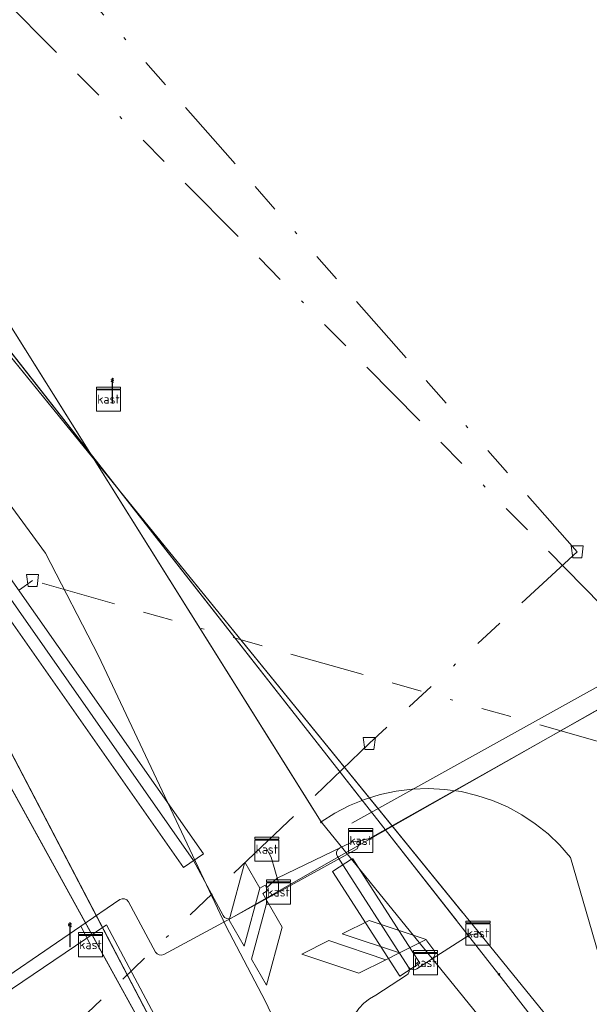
# Model space of a CAD drawing. Header units: metres. Extents: x 151922 to 154458, y 463415 to 464223.
# Tile 51 of 164: x 152474 to 152493, y 463903 to 463936. Entities that reach past the tile are written whole.
import ezdxf
from ezdxf.enums import TextEntityAlignment as Align
from ezdxf.lldxf.tags import DXFTag

# ---------------------------------------------------------------- set-up
doc = ezdxf.new("R2010")
doc.units = ezdxf.units.M
doc.linetypes.add('RI-OVERIG-SO', pattern=[17, 5, -2, 2, -2, 0, -2, 2, -2])
doc.layers.get('0').update_dxf_attribs({"lineweight": 9})
for name, color, linetype, lineweight in [('B-PV-KL-DATA_DUCT-G', 90, 'Continuous', 9), ('B-PV-KL-DATA_HULPSTUK-S', 90, 'Continuous', 9), ('B-PV-KL-DATA_KABELBED-G', 90, 'Continuous', 9), ('B-PV-KL-DATA_MANTELBUIS-G', 90, 'Continuous', 9), ('B-PV-KL-ET_LS-G', 190, 'KL-LS-SO', 9), ('B-PV-KL-ET_LS-S', 190, 'Continuous', 9), ('B-PV-KL-ET_LS_HULPSTUK-S', 190, 'Continuous', 9), ('B-PV-KL-ET_LS_KABELBED-G', 190, 'Continuous', 9), ('B-PV-KL-ET_LS_MANTELBUIS-G', 190, 'Continuous', 9), ('B-PV-KL-GAS_LD-G', 50, 'KL-GAS_LD-SO', 9), ('B-PV-KL-GAS_LD_MANTELBUIS-G', 50, 'Continuous', 9), ('B-PV-KL-WATER-G', 170, 'KL-WATER-SO', 9), ('B-PV-KL-WATER_HULPSTUK-S', 170, 'Continuous', 9), ('B-PV-KL-WATER_MANTELBUIS-G', 170, 'Continuous', 9), ('B-PV-OG-INFO-G', 7, 'Continuous', 9), ('B-PV-RI-VRIJVERVAL-G', 210, 'RI-OVERIG-SO', 9), ('B-PV-RI-VRIJVERVAL_HULPSTUK-S', 210, 'Continuous', 9)]:
    doc.layers.add(name, color=color, linetype=linetype, lineweight=lineweight)
doc.styles.add('NLCS-ISO', font='txt')
doc.styles.get("Standard").update_dxf_attribs({"font": 'arial.ttf'})
tags = doc.linetypes.add('KL-GAS_LD-SO', pattern='A,4,-1,[69,NLCS.SHX,S=0.5,R=0,X=0,Y=0],-1,4,-1,["L",Standard,S=1,R=0,X=0.25,Y=-0.5],-2', length=13).pattern_tags.tags
tags[18] = DXFTag(74, 10)
tags = doc.linetypes.add('KL-LS-SO', pattern='A,4,-1,[103,NLCS.SHX,S=0.75,R=0,X=0,Y=0],-1,4,-1,["L",Standard,S=1,R=0,X=0,Y=-0.5],-2', length=13).pattern_tags.tags
tags[18] = DXFTag(74, 10)
doc.linetypes.add('KL-WATER-SO', pattern='A,7,-0.5,[168,NLCS.SHX,S=0.75,R=0,X=0.75,Y=0],-2', length=9.5)

# ---------------------------------------------------------------- blocks, each defined once
blk = doc.blocks.new('SKL-WTB_HULP_OVERIG-SO')
at = {"color": 0, "linetype": 'ByBlock', "lineweight": 18}
for points in [[(-0.14, 0.14), (0.14, -0.14)], [(0.14, 0.14), (-0.14, -0.14)]]:
    blk.add_lwpolyline(points, dxfattribs=at)
at = {"color": 0, "linetype": 'ByBlock', "lineweight": 18, "style": 'NLCS-ISO', "flags": 1}
for tag, p in [('TYPE', (1.5, 0)), ('LABEL', (1.5, -1.5)), ('OMSCHRIJVING', (1.5, -3))]:
    blk.add_attdef(tag, p, '', height=1, dxfattribs=at)
blk = doc.blocks.new('SRI-HULP_AFVOER_OPVANG-SO')
at = {"color": 0, "linetype": 'ByBlock', "lineweight": 18}
blk.add_lwpolyline([(-0.75, -1), (-1, 1), (1, 1), (0.75, -1)], close=True, dxfattribs=at)
at = {"color": 0, "linetype": 'ByBlock', "lineweight": 18, "style": 'NLCS-ISO', "flags": 1}
for tag, p in [('TYPE', (1.5, 0)), ('LABEL', (1.5, -1.5)), ('OMSCHRIJVING', (1.5, -3))]:
    blk.add_attdef(tag, p, '', height=1, dxfattribs=at)
blk = doc.blocks.new('SKL-WTB_HULP_KAST-SO')
at = {"color": 0, "linetype": 'ByBlock', "lineweight": 18}
for points in [[(-2, 2), (2, 2), (2, 1.68), (-2, 1.68)], [(-2, 1.52), (2, 1.52), (2, -2), (-2, -2)]]:
    blk.add_lwpolyline(points, close=True, dxfattribs=at)
at = {"color": 0, "linetype": 'ByBlock', "lineweight": 18, "style": 'NLCS-ISO'}
blk.add_text('kast', height=1.5, dxfattribs=at).set_placement((0, 0), align=Align.MIDDLE_CENTER)
at = {"color": 0, "linetype": 'ByBlock', "lineweight": 18, "style": 'NLCS-ISO', "flags": 1}
for tag, p in [('TYPE', (2.5, 0)), ('LABEL', (2.5, -1.5)), ('OMSCHRIJVING', (2.5, -3))]:
    blk.add_attdef(tag, p, '', height=1, dxfattribs=at)
blk = doc.blocks.new('SKL-ET_LS_MAST-SO')
for p, q in [((-0.05, 2.07), (0.05, 2.07)), ((-0.05, -2), (0.05, -2))]:
    blk.add_line(p, q)
for points in [[(-0.18, 1.76), (-0.22, 1.76), (-0.22, 1.84), (-0.18, 1.84), (-0.18, 1.79)], [(-0.18, 1.79), (-0.05, 1.79)], [(-0.18, 1.76), (-0.05, 1.76)], [(-0.05, -2), (-0.05, 2.07)], [(0.05, -2), (0.05, 2.07)], [(0.18, 1.92), (0.05, 1.92)], [(0.18, 1.89), (0.05, 1.89)], [(0.18, 1.66), (0.05, 1.66)], [(0.18, 1.89), (0.22, 1.89), (0.22, 1.97), (0.18, 1.97), (0.18, 1.92)], [(0.18, 1.63), (0.22, 1.63), (0.22, 1.71), (0.18, 1.71), (0.18, 1.66)], [(-0.18, 1.49), (-0.22, 1.49), (-0.22, 1.57), (-0.18, 1.57), (-0.18, 1.52)], [(-0.18, 1.52), (-0.05, 1.52)], [(-0.18, 1.49), (-0.05, 1.49)], [(0.18, 1.63), (0.05, 1.63)], [(0.18, 1.39), (0.05, 1.39)], [(0.18, 1.36), (0.05, 1.36)], [(0.18, 1.36), (0.22, 1.36), (0.22, 1.44), (0.18, 1.44), (0.18, 1.39)]]:
    blk.add_lwpolyline(points)

msp = doc.modelspace()

# ---------------------------------------------------------------- linework, layer by layer
at = {"layer": 'B-PV-KL-DATA_DUCT-G', "ltscale": 0.5, "flags": 128}
for points in [[(152498.423, 463863.22), (152487.537, 463886.382), (152486.057, 463888.532), (152462.638, 463933.414), (152462.789, 463933.562), (152462.432, 463934.436), (152456.655, 463941.228), (152451.661, 463947.058), (152439.32, 463961.89), (152438.18, 463962.99), (152437.679, 463963.689), (152437.37, 463965.72), (152428.622, 463993.946), (152427.247, 463997.663), (152428.071, 463999.485), (152429.33, 464004.199), (152431.039, 464007.962)], [(152498.423, 463863.22), (152487.537, 463886.382), (152486.057, 463888.532), (152462.638, 463933.414), (152462.789, 463933.562), (152462.432, 463934.436), (152456.655, 463941.228), (152451.661, 463947.058), (152439.32, 463961.89), (152438.18, 463962.99), (152437.679, 463963.689), (152437.37, 463965.72), (152428.622, 463993.946), (152427.247, 463997.663), (152428.071, 463999.485), (152429.33, 464004.199), (152431.039, 464007.962)], [(152431.039, 464007.962), (152429.33, 464004.199), (152428.071, 463999.485), (152427.247, 463997.663), (152428.622, 463993.946), (152437.37, 463965.72), (152437.679, 463963.689), (152438.18, 463962.99), (152439.32, 463961.89), (152451.661, 463947.058), (152456.655, 463941.228), (152462.432, 463934.436), (152462.789, 463933.562), (152462.638, 463933.414), (152486.057, 463888.532), (152487.537, 463886.382), (152498.423, 463863.22)], [(152440.404, 463959.375), (152441.049, 463958.598), (152441.986, 463958.685), (152451.661, 463947.058), (152456.655, 463941.228), (152462.432, 463934.436), (152462.789, 463933.562), (152462.638, 463933.414), (152486.057, 463888.532), (152487.537, 463886.382), (152498.423, 463863.22), (152498.647, 463861.712), (152498.657, 463861.123), (152497.906, 463860.403), (152497.969, 463859.941), (152498.402, 463859.797), (152499.143, 463860.173), (152522.631, 463861.826)], [(152456.655, 463941.228), (152462.432, 463934.436), (152462.789, 463933.562), (152462.638, 463933.414), (152486.057, 463888.532), (152487.537, 463886.382), (152498.423, 463863.22), (152498.647, 463861.712), (152498.657, 463861.123), (152497.906, 463860.403), (152497.969, 463859.941), (152498.402, 463859.797), (152499.143, 463860.173), (152522.631, 463861.826)], [(152456.655, 463941.228), (152462.432, 463934.436), (152462.789, 463933.562), (152462.638, 463933.414), (152486.057, 463888.532), (152487.537, 463886.382), (152498.423, 463863.22), (152498.647, 463861.712), (152498.657, 463861.123), (152497.906, 463860.403), (152497.969, 463859.941), (152498.402, 463859.797), (152499.143, 463860.173), (152522.631, 463861.826)], [(152456.655, 463941.228), (152462.432, 463934.436), (152462.789, 463933.562), (152462.638, 463933.414), (152486.057, 463888.532), (152487.537, 463886.382), (152498.423, 463863.22), (152498.647, 463861.712), (152498.657, 463861.123), (152497.906, 463860.403), (152497.969, 463859.941), (152498.402, 463859.797), (152499.143, 463860.173), (152522.631, 463861.826)], [(152456.655, 463941.228), (152462.432, 463934.436), (152462.789, 463933.562), (152462.638, 463933.414), (152486.057, 463888.532), (152487.537, 463886.382), (152498.423, 463863.22), (152498.647, 463861.712), (152498.657, 463861.123), (152497.906, 463860.403), (152497.969, 463859.941), (152498.402, 463859.797), (152499.143, 463860.173), (152522.631, 463861.826)], [(152457.774, 463939.914), (152486.057, 463888.532)]]:
    msp.add_lwpolyline(points, dxfattribs=at)
at = {"layer": 'B-PV-KL-DATA_KABELBED-G', "ltscale": 0.5, "flags": 128}
for points in [[(152462.638, 463933.414), (152476.426, 463906.989)], [(152469.731, 463932.914), (152469.901, 463932.285), (152484.492, 463908.976)], [(152461.801, 463932.599), (152486.057, 463888.532)], [(152484.227, 463909.4), (152469.901, 463932.285)], [(152496.837, 463893.771), (152492.779, 463907.796), (152492.422, 463908.204), (152492.03, 463908.579), (152491.606, 463908.918), (152491.155, 463909.217), (152490.678, 463909.476), (152490.18, 463909.691), (152489.665, 463909.861), (152489.137, 463909.985), (152488.6, 463910.061), (152488.059, 463910.09), (152487.517, 463910.07), (152486.979, 463910.003), (152486.449, 463909.888), (152485.931, 463909.726), (152485.43, 463909.519), (152484.949, 463909.268), (152484.492, 463908.976)], [(152484.492, 463908.976), (152492.348, 463899.299)], [(152476.426, 463906.989), (152486.057, 463888.532)]]:
    msp.add_lwpolyline(points, dxfattribs=at)
at = {"layer": 'B-PV-KL-DATA_MANTELBUIS-G', "ltscale": 0.5, "flags": 128}
for points in [[(152457.774, 463939.914), (152486.057, 463888.532)], [(152484.227, 463909.4), (152469.901, 463932.285)], [(152476.426, 463906.989), (152486.057, 463888.532)]]:
    msp.add_lwpolyline(points, dxfattribs=at)
at = {"layer": 'B-PV-KL-ET_LS-G', "ltscale": 0.5, "flags": 128}
msp.add_lwpolyline([(152465.187, 463897.311), (152477.35, 463905.555), (152484.568, 463891.971)], dxfattribs=at)
at = {"layer": 'B-PV-KL-ET_LS_KABELBED-G', "ltscale": 0.5, "flags": 128}
for points in [[(152471.95, 463919.564), (152480.247, 463907.689), (152481.232, 463905.862), (152481.281, 463905.801), (152481.35, 463905.765), (152481.428, 463905.757), (152481.503, 463905.78)], [(152481.503, 463905.78), (152485.682, 463908.085), (152485.802, 463908.36), (152486.095, 463908.424), (152496.14, 463914.089), (152504.469, 463916.743), (152505.084, 463916.606)], [(152482.671, 463906.783), (152483.029, 463907.104), (152485.507, 463908.307), (152485.802, 463908.36)], [(152482.686, 463908.069), (152482.829, 463907.808), (152483.07, 463906.96), (152483.073, 463906.646)], [(152485.109, 463908.114), (152485.043, 463908.062), (152485.003, 463907.988), (152484.998, 463907.904), (152485.028, 463907.825), (152487.39, 463904.15)], [(152481.936, 463904.842), (152481.437, 463905.708), (152481.955, 463907.64), (152482.455, 463906.774), (152481.936, 463904.842)], [(152482.455, 463906.774), (152482.625, 463906.872), (152482.718, 463906.693), (152482.55, 463906.598), (152482.695, 463906.343)], [(152472.872, 463903.029), (152476.497, 463905.511), (152477.796, 463906.392), (152477.873, 463906.423), (152477.955, 463906.42), (152478.03, 463906.384), (152478.084, 463906.321), (152478.985, 463904.65), (152479.035, 463904.59), (152479.104, 463904.553), (152479.182, 463904.546), (152479.256, 463904.569)], [(152482.676, 463903.545), (152482.177, 463904.411), (152482.695, 463906.343), (152483.195, 463905.477), (152482.676, 463903.545)], [(152479.256, 463904.569), (152481.503, 463905.78)], [(152476.497, 463905.511), (152476.825, 463904.894)], [(152487.089, 463904.617), (152485.192, 463905.251), (152486.087, 463905.698), (152487.983, 463905.063), (152487.089, 463904.617)], [(152488.18, 463904.421), (152489.41, 463905.211), (152489.702, 463905.281)], [(152486.641, 463904.394), (152485.746, 463903.947), (152483.85, 463904.581), (152484.744, 463905.028), (152486.641, 463904.394)], [(152487.983, 463905.063), (152488.005, 463905.025)], [(152488.006, 463905.022), (152488.234, 463904.706), (152488.267, 463904.632), (152488.268, 463904.551), (152488.237, 463904.477), (152488.18, 463904.421)], [(152486.641, 463904.394), (152487.089, 463904.617)], [(152487.329, 463903.874), (152487.386, 463903.928), (152487.417, 463904), (152487.418, 463904.078), (152487.39, 463904.15)], [(152487.39, 463904.15), (152487.444, 463904.094), (152487.515, 463904.063), (152487.593, 463904.062), (152487.666, 463904.09), (152488.18, 463904.421)], [(152487.329, 463903.874), (152486.306, 463903.216), (152486.094, 463903.095), (152485.903, 463902.944), (152485.737, 463902.766), (152485.6, 463902.565), (152485.495, 463902.345), (152485.425, 463902.112), (152485.39, 463901.871), (152485.392, 463901.627), (152488.826, 463894.301)]]:
    msp.add_lwpolyline(points, dxfattribs=at)
at = {"layer": 'B-PV-KL-ET_LS_MANTELBUIS-G', "ltscale": 0.5, "flags": 128}
for points in [[(152472.568, 463919.342), (152471.913, 463918.883), (152479.919, 463907.459), (152480.574, 463907.919), (152472.574, 463919.334)], [(152485.511, 463908.94), (152493.305, 463913.268), (152496.044, 463914.781), (152498.11, 463915.413), (152502.296, 463916.711), (152504.336, 463917.335)], [(152504.469, 463916.743), (152500.259, 463915.398), (152496.087, 463914.078), (152491.059, 463911.221), (152484.425, 463907.446), (152481.521, 463905.79)], [(152485.536, 463907.757), (152484.863, 463907.325), (152487.099, 463903.845), (152487.772, 463904.277), (152485.541, 463907.749)]]:
    msp.add_lwpolyline(points, dxfattribs=at)
at = {"layer": 'B-PV-KL-GAS_LD-G', "ltscale": 0.5, "flags": 128}
for points in [[(152437.327, 463961.932), (152444.269, 463953.441), (152449.478, 463947.192), (152451.95, 463944.379), (152453.636, 463942.566), (152455.665, 463940.492), (152461.161, 463934.031), (152465.042, 463929.768), (152473.024, 463921.056), (152475.328, 463917.922), (152477.084, 463914.501), (152481.323, 463905.517), (152482.638, 463903.001), (152484.059, 463899.986), (152488.787, 463889.801), (152487.185, 463886.014), (152487.701, 463884.897)], [(152465.457, 463935.162), (152489.061, 463906.119)], [(152489.061, 463906.119), (152489.503, 463905.576)], [(152489.503, 463905.576), (152491.904, 463902.631), (152488.957, 463895.025), (152488.387, 463893.595)]]:
    msp.add_lwpolyline(points, dxfattribs=at)
at = {"layer": 'B-PV-KL-GAS_LD_MANTELBUIS-G', "ltscale": 0.5, "flags": 128}
for points in [[(152488.305, 463890.829), (152484.059, 463899.986), (152482.638, 463903.001), (152481.323, 463905.517), (152477.084, 463914.501), (152475.328, 463917.922), (152473.024, 463921.056), (152465.042, 463929.768), (152461.161, 463934.031), (152455.665, 463940.492), (152453.636, 463942.566), (152451.95, 463944.379)], [(152465.873, 463934.664), (152489.189, 463905.962)]]:
    msp.add_lwpolyline(points, dxfattribs=at)
at = {"layer": 'B-PV-KL-WATER-G', "ltscale": 0.5, "flags": 128}
for points in [[(152490.396, 463903.907), (152463.098, 463938.743), (152459.521, 463939.176), (152458.79, 463940.035)], [(152491.603, 463856.294), (152499.05, 463861.01), (152498.514, 463861.855), (152486.394, 463887.933), (152491.495, 463902.063), (152491.43, 463902.558), (152490.396, 463903.907)]]:
    msp.add_lwpolyline(points, dxfattribs=at)
at = {"layer": 'B-PV-KL-WATER_MANTELBUIS-G', "ltscale": 0.5, "flags": 128}
for points in [[(152467.182, 463933.532), (152485.524, 463910.124)], [(152485.524, 463910.124), (152489.014, 463905.671)]]:
    msp.add_lwpolyline(points, dxfattribs=at)
at = {"layer": 'B-PV-OG-INFO-G', "ltscale": 0.5, "flags": 128}
for points in [[(152488.305, 463890.829), (152484.059, 463899.986), (152482.638, 463903.001), (152481.323, 463905.517), (152477.084, 463914.501), (152475.328, 463917.922), (152473.024, 463921.056), (152465.042, 463929.768), (152461.161, 463934.031), (152455.665, 463940.492), (152453.636, 463942.566), (152451.95, 463944.379)], [(152457.774, 463939.914), (152486.057, 463888.532)]]:
    msp.add_lwpolyline(points, dxfattribs=at)
at = {"layer": 'B-PV-RI-VRIJVERVAL-G', "ltscale": 0.5, "flags": 128}
for points in [[(152493, 463917.96), (152434.12, 463984.83)], [(152493.8, 463916.2), (152473.7, 463936.6)], [(152493, 463917.96), (152486.09, 463911.59)], [(152434.19, 463887.75), (152474.9, 463917.01)], [(152494.16, 463911.52), (152474.9, 463917.01)], [(152486.09, 463911.59), (152483.395, 463908.997)], [(152483.395, 463908.997), (152415.16, 463843.88)]]:
    msp.add_lwpolyline(points, dxfattribs=at)

# ---------------------------------------------------------------- block references
at = {"layer": 'B-PV-KL-DATA_HULPSTUK-S', "xscale": 0.2, "yscale": 0.2, "zscale": 0.2}
msp.add_blockref('SKL-WTB_HULP_OVERIG-SO', (152484.492, 463908.976), dxfattribs=at)
msp.add_blockref('SKL-WTB_HULP_OVERIG-SO', (152484.492, 463908.976), dxfattribs=at)
msp.add_blockref('SKL-WTB_HULP_OVERIG-SO', (152484.492, 463908.976), dxfattribs=at)
at = {"layer": 'B-PV-KL-ET_LS-S', "xscale": 0.2, "yscale": 0.2, "zscale": 0.2}
for p in [(152477.549, 463923.332), (152476.142, 463905.218)]:
    msp.add_blockref('SKL-ET_LS_MAST-SO', p, dxfattribs=at)
at = {"layer": 'B-PV-KL-ET_LS_HULPSTUK-S', "xscale": 0.2, "yscale": 0.2, "zscale": 0.2}
for p in [(152477.423, 463923.044), (152477.423, 463923.044), (152485.802, 463908.36), (152482.686, 463908.069), (152483.073, 463906.646), (152489.702, 463905.281), (152476.825, 463904.894), (152487.953, 463904.296)]:
    msp.add_blockref('SKL-WTB_HULP_KAST-SO', p, dxfattribs=at)
at = {"layer": 'B-PV-KL-WATER_HULPSTUK-S', "xscale": 0.2, "yscale": 0.2, "zscale": 0.2}
msp.add_blockref('SKL-WTB_HULP_OVERIG-SO', (152490.396, 463903.907), dxfattribs=at)
at = {"layer": 'B-PV-RI-VRIJVERVAL_HULPSTUK-S', "xscale": 0.2, "yscale": 0.2, "zscale": 0.2}
for p in [(152493, 463917.96), (152493, 463917.96), (152474.9, 463917.01), (152486.09, 463911.59)]:
    msp.add_blockref('SRI-HULP_AFVOER_OPVANG-SO', p, dxfattribs=at)

doc.saveas('drawing.dxf')
